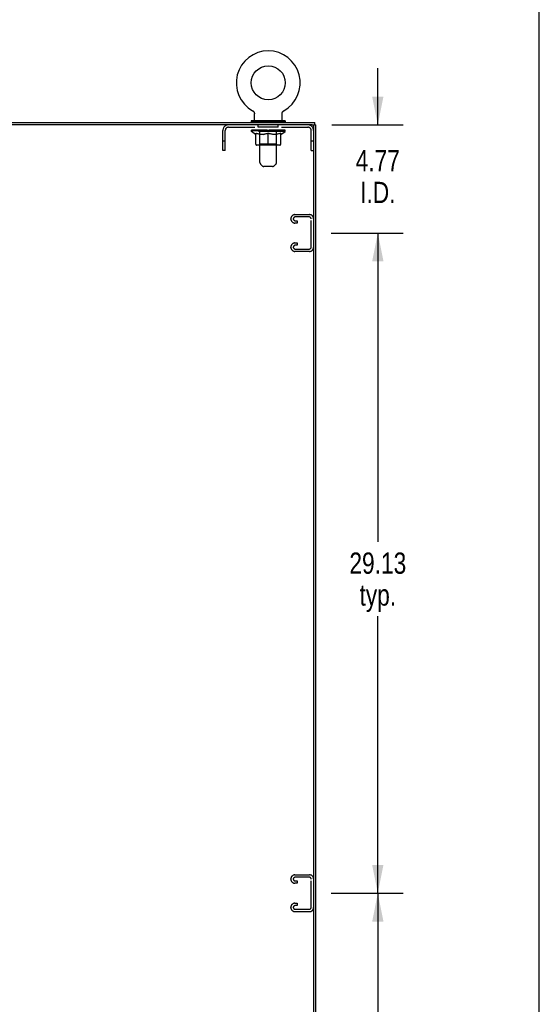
# Model space of a CAD drawing. Header units: inches. Extents: x 0 to 212, y 0 to 138.
# Tile 43 of 43: x 190 to 212, y 43 to 87. Entities that reach past the tile are written whole.
import ezdxf

# ---------------------------------------------------------------- set-up
doc = ezdxf.new("R2010")
doc.units = ezdxf.units.IN
doc.header["$LTSCALE"] = 11.6875
doc.header["$MEASUREMENT"] = 0
doc.linetypes.add('HIDDEN', pattern=[0.2, 0.1, -0.1])
doc.layers.get('0').update_dxf_attribs({"linetype": 'CONTINUOUS'})
for name, color, linetype in [('02___PRT_ALL_AXES', 7, 'CONTINUOUS'), ('DEFAULT_2', 8, 'HIDDEN'), ('DIMENSIONS', 7, 'CONTINUOUS')]:
    doc.layers.add(name, color=color, linetype=linetype)
doc.styles.get("Standard").update_dxf_attribs({"font": 'txt', "width": 0.8})
doc.dimstyles.new('DIMSTYLE_1', dxfattribs={"dimtxt": 0.9375, "dimasz": 1.25, "dimexe": 0.09, "dimexo": 0.07, "dimgap": 0.0375, "dimtad": 0, "dimtih": 1, "dimtoh": 1, "dimzin": 4, "dimdsep": 46, "dimtxsty": 'Standard', "dimblk": '_FILLED', "dimblk1": '_FILLED', "dimblk2": '_FILLED', "dimcen": 0.09, "dimadec": 0, "dimazin": 0, "dimtfac": 1, "dimtofl": 0, "dimtmove": 0, "dimatfit": 3, "dimldrblk": '_FILLED', "dimfxl": 0, "dimtolj": 1, "dimtzin": 4, "dimarcsym": 0})

# ---------------------------------------------------------------- blocks, each defined once
blk = doc.blocks.new('_FILLED')
at = {"color": 0, "linetype": 'ByBlock'}
blk.add_solid([(0, 0), (-1, 0.2), (-1, -0.2)], dxfattribs=at)
blk = doc.blocks.new('*D6')
at = {"layer": 'DIMENSIONS', "color": 2, "linetype": 'Continuous'}
for p, q in [((203.31, 48.334), (206.499, 48.334)), ((205.374, 48.334), (205.374, 34.709)), ((205.374, 19.209), (205.374, 31.428)), ((203.31, 19.209), (206.499, 19.209))]:
    blk.add_line(p, q, dxfattribs=at)
at = {"layer": 'DIMENSIONS', "color": 2, "linetype": 'Continuous', "xscale": 1.25, "yscale": 1.25, "zscale": 1.25}
for p, rotation in [((205.374, 48.334), 90), ((205.374, 19.209), 270)]:
    blk.add_blockref('_FILLED', p, dxfattribs=dict(at, rotation=rotation))
at = {"layer": 'DIMENSIONS', "color": 2, "linetype": 'Continuous', "insert": (205.374, 34.24), "char_height": 0.9375, "width": 3.75, "attachment_point": 2, "line_spacing_factor": 0.9}
blk.add_mtext('29.13\\Ptyp.', dxfattribs=at)
blk = doc.blocks.new('*D7')
at = {"layer": 'DIMENSIONS', "color": 2, "linetype": 'Continuous'}
for p, q in [((203.31, 77.459), (206.499, 77.459)), ((205.374, 77.459), (205.374, 63.834)), ((205.374, 48.334), (205.374, 60.553)), ((203.31, 48.334), (206.499, 48.334))]:
    blk.add_line(p, q, dxfattribs=at)
at = {"layer": 'DIMENSIONS', "color": 2, "linetype": 'Continuous', "xscale": 1.25, "yscale": 1.25, "zscale": 1.25}
for p, rotation in [((205.374, 77.459), 90), ((205.374, 48.334), 270)]:
    blk.add_blockref('_FILLED', p, dxfattribs=dict(at, rotation=rotation))
at = {"layer": 'DIMENSIONS', "color": 2, "linetype": 'Continuous', "insert": (205.374, 63.365), "char_height": 0.9375, "width": 3.75, "attachment_point": 2, "line_spacing_factor": 0.9}
blk.add_mtext('29.13\\Ptyp.', dxfattribs=at)
blk = doc.blocks.new('*D8')
at = {"layer": 'DIMENSIONS', "color": 2, "linetype": 'Continuous'}
for p, q in [((205.374, 82.23), (205.374, 84.73)), ((203.341, 82.23), (206.499, 82.23)), ((203.31, 77.459), (206.499, 77.459)), ((205.374, 77.459), (205.374, 74.959))]:
    blk.add_line(p, q, dxfattribs=at)
at = {"layer": 'DIMENSIONS', "color": 2, "linetype": 'Continuous', "xscale": 1.25, "yscale": 1.25, "zscale": 1.25}
for p, rotation in [((205.374, 82.23), 270), ((205.374, 77.459), 90)]:
    blk.add_blockref('_FILLED', p, dxfattribs=dict(at, rotation=rotation))
at = {"layer": 'DIMENSIONS', "color": 2, "linetype": 'Continuous', "insert": (205.374, 81.124), "char_height": 0.9375, "width": 3, "attachment_point": 2, "line_spacing_factor": 0.9}
blk.add_mtext('4.77\\PI.D.', dxfattribs=at)

msp = doc.modelspace()

# ---------------------------------------------------------------- linework, layer by layer
at = {"color": 7, "linetype": 'Continuous'}
for p, q in [((212.5, 0), (212.5, 137.5)), ((199.849, 82.854), (199.849, 82.854)), ((199.851, 82.853), (199.849, 82.854)), ((199.849, 82.854), (199.854, 82.851)), ((199.854, 82.851), (199.859, 82.848)), ((199.859, 82.848), (199.864, 82.845)), ((199.864, 82.845), (199.868, 82.841)), ((199.868, 82.841), (199.873, 82.837)), ((199.873, 82.837), (199.878, 82.833)), ((199.877, 82.833), (199.882, 82.829)), ((199.882, 82.829), (199.886, 82.825)), ((199.886, 82.825), (199.89, 82.82)), ((199.89, 82.821), (199.894, 82.816)), ((199.894, 82.816), (199.898, 82.811)), ((199.897, 82.811), (199.901, 82.806)), ((199.901, 82.806), (199.904, 82.801)), ((199.904, 82.801), (199.907, 82.796)), ((199.907, 82.796), (199.91, 82.791)), ((199.91, 82.791), (199.913, 82.786)), ((199.913, 82.786), (199.916, 82.78)), ((199.915, 82.78), (199.918, 82.775)), ((199.918, 82.775), (199.92, 82.769)), ((199.92, 82.769), (199.922, 82.764)), ((199.922, 82.764), (199.923, 82.758)), ((199.923, 82.758), (199.925, 82.752)), ((199.925, 82.752), (199.926, 82.746)), ((199.926, 82.746), (199.927, 82.74)), ((199.927, 82.74), (199.928, 82.734)), ((199.928, 82.734), (199.928, 82.728)), ((199.928, 82.728), (199.929, 82.722)), ((199.929, 82.722), (199.929, 82.717)), ((199.929, 82.432), (199.929, 82.717)), ((201.149, 82.728), (201.15, 82.734)), ((201.149, 82.432), (201.149, 82.717)), ((201.15, 82.74), (201.151, 82.746)), ((201.15, 82.734), (201.15, 82.74)), ((201.151, 82.746), (201.153, 82.752)), ((201.153, 82.752), (201.154, 82.758)), ((201.154, 82.758), (201.156, 82.764)), ((201.156, 82.764), (201.158, 82.769)), ((201.158, 82.769), (201.16, 82.775)), ((201.16, 82.775), (201.162, 82.78)), ((201.162, 82.78), (201.164, 82.786)), ((201.164, 82.786), (201.167, 82.791)), ((201.167, 82.791), (201.17, 82.796)), ((201.17, 82.796), (201.173, 82.801)), ((201.173, 82.801), (201.176, 82.806)), ((201.176, 82.806), (201.18, 82.811)), ((201.18, 82.811), (201.184, 82.816)), ((201.184, 82.816), (201.188, 82.821)), ((201.187, 82.82), (201.192, 82.825)), ((201.191, 82.825), (201.196, 82.829)), ((201.196, 82.829), (201.2, 82.833)), ((201.2, 82.833), (201.205, 82.837)), ((201.204, 82.837), (201.209, 82.841)), ((201.209, 82.841), (201.214, 82.845)), ((201.214, 82.845), (201.219, 82.848)), ((201.219, 82.848), (201.224, 82.851)), ((201.219, 82.848), (201.22, 82.849)), ((201.224, 82.851), (201.229, 82.854)), ((201.228, 82.854), (201.227, 82.853)), ((199.789, 82.412), (199.789, 82.37)), ((201.289, 82.412), (199.789, 82.412)), ((201.289, 82.37), (199.789, 82.37)), ((199.824, 82.37), (199.824, 82.334)), ((201.254, 82.37), (201.254, 82.334)), ((201.289, 82.412), (201.289, 82.37)), ((202.482, 82.23), (202.643, 82.23)), ((202.539, 82.167), (202.539, 82.23)), ((202.591, 82.23), (202.591, 82.334))]:
    msp.add_line(p, q, dxfattribs=at)
at = {"color": 3, "linetype": 'Continuous'}
for p, q in [((166.695, 82.334), (202.591, 82.334)), ((202.476, 82.23), (166.809, 82.23)), ((202.539, 82.167), (202.539, 10.5)), ((202.643, 10.438), (202.643, 82.23))]:
    msp.add_line(p, q, dxfattribs=at)
at = {"color": 7, "linetype": 'Continuous'}
msp.add_lwpolyline([(201.149, 82.717), (201.149, 82.722), (201.149, 82.728)], dxfattribs=at)
msp.add_lwpolyline([(201.149, 82.717), (201.149, 82.722), (201.149, 82.728)], dxfattribs=at)
msp.add_circle((200.539, 84.084), 0.75, dxfattribs=at)
for centre, radius, start, end in [((200.539, 84.084), 1.41, 299.2655, 240.7345), ((199.949, 82.432), 0.02, 180, 270), ((201.129, 82.432), 0.02, 270, 360)]:
    msp.add_arc(centre, radius, start, end, dxfattribs=at)
at = {"color": 3, "linetype": 'Continuous'}
msp.add_arc((202.476, 82.167), 0.0625, 0, 90, dxfattribs=at)
at = {"layer": '02___PRT_ALL_AXES', "color": 8, "linetype": 'HIDDEN'}
for p, q in [((200.101, 82.126), (200.101, 82.23)), ((200.976, 82.23), (200.101, 82.23)), ((200.976, 82.126), (200.101, 82.126)), ((200.976, 82.126), (200.976, 82.23))]:
    msp.add_line(p, q, dxfattribs=at)
at = {"layer": 'DEFAULT_2', "color": 8, "linetype": 'HIDDEN'}
for p, q in [((199.849, 82.854), (199.849, 82.854)), ((199.857, 82.849), (199.859, 82.848)), ((201.229, 82.854), (201.229, 82.854)), ((198.785, 82.126), (202.292, 82.126)), ((200.134, 82.412), (200.134, 82.334)), ((200.174, 80.566), (200.174, 82.382)), ((200.904, 80.566), (200.904, 82.382)), ((200.944, 82.412), (200.944, 82.334)), ((198.539, 81.105), (198.539, 81.983)), ((198.643, 81.105), (198.643, 81.983)), ((199.795, 81.937), (199.795, 81.992)), ((201.282, 81.937), (199.795, 81.937)), ((199.982, 81.807), (199.795, 81.937)), ((199.807, 81.984), (199.807, 81.992)), ((199.817, 81.98), (199.817, 81.984)), ((199.817, 81.98), (201.26, 81.98)), ((199.828, 81.98), (199.828, 81.984)), ((199.829, 81.98), (199.829, 81.984)), ((199.84, 81.984), (199.84, 81.992)), ((199.86, 81.98), (199.86, 81.984)), ((199.862, 81.98), (199.862, 81.984)), ((199.895, 81.984), (199.895, 81.992)), ((199.912, 81.98), (199.912, 81.984)), ((199.915, 81.98), (199.915, 81.984)), ((200.152, 81.984), (199.923, 81.984)), ((199.969, 81.984), (199.969, 81.992)), ((199.971, 81.98), (199.971, 81.984)), ((199.971, 81.98), (199.971, 81.984)), ((199.974, 81.98), (199.974, 81.984)), ((199.982, 81.807), (199.988, 81.807)), ((199.984, 81.98), (199.984, 81.984)), ((199.984, 81.98), (199.984, 81.984)), ((199.988, 81.98), (199.988, 81.984)), ((199.988, 81.382), (199.988, 81.862)), ((199.988, 81.862), (200.023, 81.848)), ((199.991, 81.98), (199.991, 81.985)), ((199.995, 81.98), (199.995, 81.984)), ((200.014, 81.98), (200.014, 81.984)), ((200.057, 81.837), (200.023, 81.849)), ((200.033, 81.98), (200.033, 81.984)), ((200.035, 81.98), (200.035, 81.987)), ((200.091, 81.827), (200.056, 81.837)), ((200.061, 81.984), (200.061, 81.992)), ((200.061, 81.98), (200.061, 81.984)), ((200.072, 81.98), (200.072, 81.984)), ((200.077, 81.98), (200.077, 81.984)), ((200.085, 81.98), (200.085, 81.984)), ((200.124, 81.818), (200.09, 81.827)), ((200.101, 81.98), (200.101, 81.989)), ((200.122, 81.98), (200.122, 81.984)), ((200.157, 81.812), (200.123, 81.819)), ((200.124, 81.98), (200.124, 81.984)), ((200.152, 81.98), (200.152, 81.984)), ((200.189, 81.807), (200.156, 81.812)), ((200.23, 81.984), (200.165, 81.984)), ((200.167, 81.984), (200.167, 81.992)), ((200.173, 81.385), (200.173, 81.934)), ((200.175, 81.98), (200.175, 81.984)), ((200.181, 81.98), (200.181, 81.984)), ((200.187, 81.98), (200.187, 81.99)), ((200.338, 81.807), (200.189, 81.807)), ((200.195, 81.98), (200.195, 81.984)), ((200.206, 81.98), (200.206, 81.984)), ((200.23, 81.98), (200.23, 81.984)), ((200.318, 81.984), (200.255, 81.984)), ((200.279, 81.98), (200.279, 81.984)), ((200.284, 81.984), (200.284, 81.992)), ((200.289, 81.98), (200.289, 81.984)), ((200.292, 81.98), (200.292, 81.991)), ((200.295, 81.98), (200.295, 81.984)), ((200.304, 81.98), (200.304, 81.984)), ((200.318, 81.98), (200.318, 81.984)), ((200.338, 81.807), (200.371, 81.812)), ((200.412, 81.984), (200.355, 81.984)), ((200.404, 81.819), (200.37, 81.812)), ((200.371, 81.98), (200.371, 81.984)), ((200.437, 81.827), (200.403, 81.818)), ((200.404, 81.984), (200.496, 81.989)), ((200.41, 81.984), (200.41, 81.992)), ((200.41, 81.984), (200.41, 81.992)), ((200.41, 81.992), (200.41, 81.992)), ((200.41, 81.98), (200.41, 81.984)), ((200.412, 81.98), (200.412, 81.984)), ((200.415, 81.98), (200.415, 81.984)), ((200.417, 81.98), (200.417, 81.984)), ((200.47, 81.837), (200.436, 81.827)), ((200.46, 81.984), (200.533, 81.984)), ((200.468, 81.98), (200.468, 81.984)), ((200.504, 81.849), (200.47, 81.837)), ((200.471, 81.984), (200.471, 81.988)), ((200.496, 81.984), (200.496, 81.989)), ((200.539, 81.862), (200.504, 81.848)), ((200.51, 81.98), (200.51, 81.984)), ((200.536, 81.984), (200.535, 81.984)), ((200.535, 81.98), (200.535, 81.984)), ((200.536, 81.98), (200.536, 81.984)), ((200.539, 81.984), (200.539, 81.992)), ((200.539, 81.992), (200.673, 81.984)), ((200.539, 81.339), (200.539, 81.862)), ((200.539, 81.862), (200.573, 81.848)), ((200.542, 81.98), (200.542, 81.984)), ((200.542, 81.98), (200.542, 81.984)), ((200.542, 81.984), (200.542, 81.984)), ((200.567, 81.98), (200.567, 81.984)), ((200.567, 81.984), (200.618, 81.984)), ((200.608, 81.837), (200.573, 81.849)), ((200.641, 81.827), (200.607, 81.837)), ((200.61, 81.98), (200.61, 81.984)), ((200.674, 81.818), (200.64, 81.827)), ((200.661, 81.98), (200.661, 81.984)), ((200.662, 81.98), (200.662, 81.984)), ((200.665, 81.98), (200.665, 81.984)), ((200.665, 81.984), (200.723, 81.984)), ((200.667, 81.984), (200.667, 81.992)), ((200.667, 81.992), (200.668, 81.992)), ((200.667, 81.98), (200.667, 81.984)), ((200.668, 81.984), (200.668, 81.992)), ((200.707, 81.812), (200.674, 81.819)), ((200.707, 81.98), (200.707, 81.984)), ((200.74, 81.807), (200.707, 81.812)), ((200.888, 81.807), (200.74, 81.807)), ((200.76, 81.98), (200.76, 81.984)), ((200.76, 81.984), (200.822, 81.984)), ((200.773, 81.98), (200.773, 81.984)), ((200.782, 81.98), (200.782, 81.984)), ((200.786, 81.98), (200.786, 81.991)), ((200.789, 81.98), (200.789, 81.984)), ((200.793, 81.984), (200.793, 81.992)), ((200.798, 81.98), (200.798, 81.984)), ((200.847, 81.98), (200.847, 81.984)), ((200.847, 81.984), (200.913, 81.984)), ((200.871, 81.98), (200.871, 81.984)), ((200.882, 81.98), (200.882, 81.984)), ((200.888, 81.807), (200.921, 81.812)), ((200.89, 81.98), (200.89, 81.99)), ((200.897, 81.98), (200.897, 81.984)), ((200.902, 81.98), (200.902, 81.984)), ((200.905, 81.385), (200.905, 81.934)), ((200.91, 81.984), (200.91, 81.992)), ((200.954, 81.819), (200.921, 81.812)), ((200.926, 81.98), (200.926, 81.984)), ((200.926, 81.984), (201.154, 81.984)), ((200.953, 81.98), (200.953, 81.984)), ((200.988, 81.827), (200.954, 81.818)), ((200.956, 81.98), (200.956, 81.984)), ((200.976, 81.98), (200.976, 81.989)), ((201.021, 81.837), (200.987, 81.827)), ((200.992, 81.98), (200.992, 81.984)), ((201, 81.98), (201, 81.984)), ((201.005, 81.98), (201.005, 81.984)), ((201.017, 81.984), (201.017, 81.992)), ((201.017, 81.98), (201.017, 81.984)), ((201.055, 81.849), (201.02, 81.837)), ((201.042, 81.98), (201.042, 81.987)), ((201.045, 81.98), (201.045, 81.984)), ((201.089, 81.862), (201.054, 81.848)), ((201.063, 81.98), (201.063, 81.984)), ((201.082, 81.98), (201.082, 81.984)), ((201.086, 81.98), (201.086, 81.985)), ((201.089, 81.98), (201.089, 81.984)), ((201.089, 81.382), (201.089, 81.862)), ((201.089, 81.807), (201.096, 81.807)), ((201.093, 81.98), (201.093, 81.984)), ((201.094, 81.98), (201.094, 81.984)), ((201.096, 81.807), (201.282, 81.937)), ((201.103, 81.98), (201.103, 81.984)), ((201.106, 81.98), (201.106, 81.984)), ((201.107, 81.98), (201.107, 81.984)), ((201.108, 81.984), (201.108, 81.992)), ((201.162, 81.98), (201.162, 81.984)), ((201.165, 81.98), (201.165, 81.984)), ((201.183, 81.984), (201.183, 81.992)), ((201.216, 81.98), (201.216, 81.984)), ((201.218, 81.98), (201.218, 81.984)), ((201.237, 81.984), (201.237, 81.992)), ((201.249, 81.98), (201.249, 81.984)), ((201.25, 81.98), (201.25, 81.984)), ((201.26, 81.98), (201.26, 81.984)), ((201.271, 81.984), (201.271, 81.992)), ((201.282, 81.937), (201.282, 81.992)), ((202.435, 81.105), (202.435, 81.983)), ((198.643, 81.51), (198.539, 81.51)), ((201.046, 81.339), (200.032, 81.339)), ((200.173, 81.385), (200.126, 81.339)), ((200.905, 81.385), (200.173, 81.385)), ((200.905, 81.385), (200.951, 81.339)), ((202.539, 81.51), (202.435, 81.51)), ((198.643, 81.105), (198.539, 81.105)), ((202.435, 81.105), (202.539, 81.105)), ((200.274, 80.424), (200.203, 80.496)), ((200.732, 80.395), (200.345, 80.395)), ((200.803, 80.424), (200.874, 80.496)), ((201.719, 78.271), (202.359, 78.271)), ((201.539, 78.076), (201.539, 78.091)), ((201.82, 77.896), (201.719, 77.896)), ((202.345, 78.167), (201.733, 78.167)), ((201.733, 78), (201.82, 78)), ((201.82, 78), (201.82, 77.896)), ((202.435, 76.84), (202.435, 78.077)), ((201.719, 77.021), (201.82, 77.021)), ((201.82, 76.917), (201.733, 76.917)), ((201.82, 77.021), (201.82, 76.917)), ((201.539, 76.826), (201.539, 76.841)), ((202.359, 76.646), (201.719, 76.646)), ((201.733, 76.75), (202.345, 76.75)), ((201.719, 49.146), (202.359, 49.146)), ((201.539, 48.951), (201.539, 48.966)), ((201.82, 48.771), (201.719, 48.771)), ((202.345, 49.042), (201.733, 49.042)), ((201.733, 48.875), (201.82, 48.875)), ((201.82, 48.875), (201.82, 48.771)), ((202.435, 47.715), (202.435, 48.952)), ((201.719, 47.896), (201.82, 47.896)), ((201.82, 47.792), (201.733, 47.792)), ((201.82, 47.896), (201.82, 47.792)), ((201.539, 47.701), (201.539, 47.716)), ((202.359, 47.521), (201.719, 47.521)), ((201.733, 47.625), (202.345, 47.625))]:
    msp.add_line(p, q, dxfattribs=at)
for centre, radius, start, end in [((198.785, 81.983), 0.246, 90, 180), ((198.785, 81.983), 0.142, 90, 180), ((200.144, 82.382), 0.03, 0, 90), ((200.934, 82.382), 0.03, 90, 180), ((202.292, 81.983), 0.246, 0, 90), ((202.292, 81.983), 0.142, 0, 90), ((200.126, 81.934), 0.0466, 0, 90), ((200.951, 81.934), 0.0466, 90, 180), ((200.032, 81.382), 0.0434, 180, 270), ((201.046, 81.382), 0.0434, 270, 360), ((200.274, 80.566), 0.1, 180, 225), ((200.345, 80.495), 0.1, 225, 270), ((200.732, 80.495), 0.1, 270, 315), ((200.804, 80.566), 0.1, 315, 360), ((201.719, 78.091), 0.18, 90, 180), ((202.359, 78.091), 0.18, 0, 90), ((201.719, 78.076), 0.18, 180, 270), ((201.733, 78.077), 0.09, 90, 180), ((201.733, 78.09), 0.09, 188.2192, 270), ((202.345, 78.077), 0.09, 0, 90), ((201.719, 76.841), 0.18, 90, 180), ((201.733, 76.827), 0.09, 90, 180), ((201.719, 76.826), 0.18, 180, 270), ((201.733, 76.84), 0.09, 188.2192, 270), ((202.345, 76.84), 0.09, 270, 360), ((202.359, 76.826), 0.18, 270, 360), ((201.719, 48.966), 0.18, 90, 180), ((202.359, 48.966), 0.18, 0, 90), ((201.719, 48.951), 0.18, 180, 270), ((201.733, 48.952), 0.09, 90, 180), ((201.733, 48.965), 0.09, 188.2192, 270), ((202.345, 48.952), 0.09, 0, 90), ((201.719, 47.716), 0.18, 90, 180), ((201.733, 47.702), 0.09, 90, 180), ((201.719, 47.701), 0.18, 180, 270), ((201.733, 47.715), 0.09, 188.2192, 270), ((202.345, 47.715), 0.09, 270, 360), ((202.359, 47.701), 0.18, 270, 360)]:
    msp.add_arc(centre, radius, start, end, dxfattribs=at)
for centre, major_axis, ratio, start_param, end_param in [((200.539, 81.992), (0.743, 0.008), 0.059247, 2.966439, 3.140971), ((199.772, 81.978), (0.232, 0), 0.060167, 0.426548, 1.470503), ((200.539, 81.992), (0.744, 0), 0.060167, 3.141593, 3.316126), ((199.772, 81.97), (0.232, 0.002), 0.059247, 1.374323, 1.469882), ((200.539, 81.992), (0.743, 0.015), 0.056515, 2.79136, 2.965893), ((199.744, 81.978), (0.232, 0.002), 0.059247, 0.251393, 1.295349), ((199.824, 81.978), (0.232, -0.002), 0.059247, 0.601702, 1.645657), ((200.539, 81.992), (0.743, -0.008), 0.059247, -2.966439, -2.791906), ((199.824, 81.97), (0.232, 0), 0.060167, 1.549477, 1.645036), ((199.744, 81.97), (0.232, 0.005), 0.056515, 1.199244, 1.294804), ((199.828, 81.973), (0.192, 0.002), 0.059247, 1.051627, 1.625044), ((199.805, 81.973), (0.192, 0.004), 0.056515, 0.876548, 1.449966), ((199.872, 81.973), (0.192, 0), 0.060167, 1.226781, 1.800198), ((200.539, 81.992), (0.743, 0.022), 0.052059, 2.616423, 2.790956), ((199.739, 81.978), (0.232, 0.005), 0.056515, 0.076315, 1.120271), ((199.897, 81.978), (0.232, -0.005), 0.056515, 0.77678, 1.820736), ((200.539, 81.992), (0.743, -0.015), 0.056515, -2.79136, -2.616827), ((199.897, 81.97), (0.232, -0.002), 0.059247, 1.724631, 1.82019), ((199.739, 81.97), (0.232, 0.007), 0.052059, 1.024308, 1.119867), ((199.804, 81.973), (0.192, 0.006), 0.052059, 0.701611, 1.275029), ((199.937, 81.973), (0.192, -0.002), 0.059247, 1.401935, 1.975352), ((200.539, 81.992), (0.743, 0.029), 0.046022, 2.441677, 2.61621), ((199.99, 81.978), (0.232, -0.007), 0.052059, 0.951717, 1.995673), ((200.539, 81.992), (0.743, -0.022), 0.052059, -2.616423, -2.441891), ((199.759, 81.978), (0.232, 0.007), 0.052059, -0.098622, 0.945334), ((199.99, 81.97), (0.232, -0.005), 0.056515, 1.899709, 1.995269), ((199.759, 81.97), (0.232, 0.009), 0.046022, 0.849561, 0.945121), ((199.825, 81.973), (0.192, 0.007), 0.046022, 0.526865, 1.100283), ((200.021, 81.973), (0.192, -0.004), 0.056515, 1.577013, 2.150431), ((200.539, 81.992), (0.743, 0.034), 0.038593, 2.267147, 2.44168), ((200.1, 81.978), (0.232, -0.009), 0.046022, 1.126463, 2.170419), ((199.803, 81.978), (0.232, 0.009), 0.046022, -0.273368, 0.770588), ((200.539, 81.992), (0.743, -0.029), 0.046022, -2.441677, -2.267144), ((200.1, 81.97), (0.232, -0.007), 0.052059, 2.074646, 2.170205), ((199.803, 81.97), (0.232, 0.011), 0.038593, 0.675031, 0.77059), ((199.869, 81.973), (0.192, 0.009), 0.038593, 0.352335, 0.925752), ((200.119, 81.973), (0.192, -0.006), 0.052059, 1.75195, 2.325367), ((200.539, 81.992), (0.743, 0.039), 0.030002, 2.09283, 2.267363), ((200.223, 81.978), (0.232, -0.011), 0.038593, 1.300994, 2.344949), ((199.869, 81.978), (0.232, 0.011), 0.038593, -0.447899, 0.596057), ((200.539, 81.992), (0.743, -0.034), 0.038593, -2.267147, -2.092614), ((200.223, 81.97), (0.232, -0.009), 0.046022, 2.249392, 2.344952), ((199.869, 81.97), (0.232, 0.012), 0.030002, 0.500714, 0.596274), ((199.932, 81.973), (0.192, 0.01), 0.030002, 0.178018, 0.751436), ((200.231, 81.973), (0.192, -0.007), 0.046022, 1.926696, 2.500114), ((199.956, 81.978), (0.232, 0.012), 0.030002, -0.622215, 0.421741), ((200.539, 81.992), (0.743, 0.042), 0.020513, 1.918702, 2.093235), ((200.355, 81.978), (0.232, -0.012), 0.030002, 1.47531, 2.519266), ((200.539, 81.992), (0.743, -0.039), 0.030002, -2.09283, -1.918297), ((200.355, 81.97), (0.232, -0.011), 0.038593, 2.423923, 2.519482), ((199.956, 81.97), (0.232, 0.013), 0.020513, 0.326586, 0.422146), ((200.014, 81.973), (0.192, 0.011), 0.020513, 0.00389, 0.577307), ((200.352, 81.973), (0.192, -0.009), 0.038593, 2.101227, 2.674644), ((200.06, 81.978), (0.232, 0.013), 0.020513, -0.796343, 0.247613), ((200.539, 81.992), (0.743, 0.044), 0.010411, 1.744712, 1.919245), ((200.493, 81.978), (0.232, -0.013), 0.020513, 1.649438, 2.693394), ((200.539, 81.992), (0.743, -0.042), 0.020513, -1.918702, -1.744169), ((200.493, 81.97), (0.232, -0.012), 0.030002, 2.598239, 2.693799), ((200.06, 81.97), (0.232, 0.014), 0.010411, 0.152596, 0.248156), ((200.112, 81.973), (0.192, 0.011), 0.010411, 6.113086, 6.686503), ((200.479, 81.973), (0.192, -0.01), 0.030002, 2.275543, 2.848961), ((200.178, 81.978), (0.232, 0.014), 0.010411, -0.970333, -0.000837), ((200.633, 81.978), (0.232, -0.014), 0.010411, 1.823428, 2.867384), ((200.539, 81.992), (0.743, -0.044), 0.010411, -1.744712, -1.570179), ((200.633, 81.97), (0.232, -0.013), 0.020513, 2.772368, 2.867927), ((200.607, 81.973), (0.192, -0.011), 0.020513, 2.449671, 3.023089), ((200.445, 81.978), (0.232, 0.014), 0.010411, 0.274209, 1.318165), ((200.344, 81.973), (0.192, 0.011), 0.010411, -0.000381, 0.517932), ((200.308, 81.97), (0.232, 0.014), 0.010411, 0.195236, 0.407198), ((200.539, 81.992), (0.743, 0.044), 0.010411, -1.579123, -1.39688), ((200.769, 81.97), (0.232, -0.014), 0.010411, 2.946357, 3.041917), ((200.734, 81.973), (0.192, -0.011), 0.010411, 2.623661, 3.142044), ((200.584, 81.978), (0.232, 0.013), 0.020513, 0.448199, 1.492154), ((200.47, 81.973), (0.192, 0.011), 0.020513, 0.118504, 0.691921), ((200.445, 81.97), (0.232, 0.013), 0.020513, 0.273666, 0.369225), ((200.899, 81.978), (0.232, -0.014), 0.010411, -3.140756, -2.17126), ((200.539, 81.992), (0.743, 0.042), 0.020513, -1.397424, -1.222891), ((200.539, 81.992), (0.743, -0.044), 0.010411, 1.222347, 1.39688), ((200.722, 81.978), (0.232, 0.012), 0.030002, 0.622327, 1.666283), ((200.598, 81.973), (0.192, 0.01), 0.030002, 0.292632, 0.86605), ((200.965, 81.973), (0.192, -0.011), 0.010411, 2.738275, 3.311692), ((201.018, 81.978), (0.232, -0.013), 0.020513, 2.89398, 3.937936), ((200.584, 81.97), (0.232, 0.012), 0.030002, 0.447794, 0.543354), ((201.018, 81.97), (0.232, -0.014), 0.010411, 2.893437, 2.988996), ((200.539, 81.992), (0.743, 0.039), 0.030002, -1.223295, -1.048762), ((200.539, 81.992), (0.743, -0.042), 0.020513, 1.048358, 1.222891), ((200.855, 81.978), (0.232, 0.011), 0.038593, 0.796643, 1.840599), ((200.725, 81.973), (0.192, 0.009), 0.038593, 0.466948, 1.040366), ((201.063, 81.973), (0.192, -0.011), 0.020513, 2.564285, 3.137703), ((201.122, 81.978), (0.232, -0.012), 0.030002, 2.719852, 3.763807), ((200.978, 81.978), (0.232, 0.009), 0.046022, 0.971174, 2.01513), ((200.722, 81.97), (0.232, 0.011), 0.038593, 0.62211, 0.71767), ((201.122, 81.97), (0.232, -0.013), 0.020513, 2.719447, 2.815007), ((200.539, 81.992), (0.743, 0.034), 0.038593, -1.048979, -0.874446), ((200.539, 81.992), (0.743, -0.039), 0.030002, 0.874229, 1.048762), ((200.846, 81.973), (0.192, 0.007), 0.046022, 0.641479, 1.214897), ((201.087, 81.978), (0.232, 0.007), 0.052059, 1.14592, 2.189876), ((201.145, 81.973), (0.192, -0.01), 0.030002, 2.390157, 2.963574), ((201.208, 81.978), (0.232, -0.011), 0.038593, 2.545535, 3.589491), ((200.958, 81.973), (0.192, 0.006), 0.052059, 0.816225, 1.389643), ((200.855, 81.97), (0.232, 0.009), 0.046022, 0.796641, 0.892201), ((201.208, 81.97), (0.232, -0.012), 0.030002, 2.545319, 2.640878), ((201.18, 81.978), (0.232, 0.005), 0.056515, 1.320857, 2.364813), ((200.539, 81.992), (0.743, 0.029), 0.046022, -0.874448, -0.699915), ((200.539, 81.992), (0.743, -0.034), 0.038593, 0.699913, 0.874446), ((201.274, 81.978), (0.232, -0.009), 0.046022, 2.371005, 3.41496), ((201.209, 81.973), (0.192, -0.009), 0.038593, 2.21584, 2.789258), ((201.057, 81.973), (0.192, 0.004), 0.056515, 0.991162, 1.564579), ((201.254, 81.978), (0.232, 0.002), 0.059247, 1.495935, 2.539891), ((201.318, 81.978), (0.232, -0.007), 0.052059, 2.196258, 3.240214), ((201.252, 81.973), (0.192, -0.007), 0.046022, 2.04131, 2.614727), ((200.978, 81.97), (0.232, 0.007), 0.052059, 0.971387, 1.066947), ((201.305, 81.978), (0.232, 0), 0.060167, 1.671089, 2.715045), ((201.274, 81.97), (0.232, -0.011), 0.038593, 2.371002, 2.466562), ((201.338, 81.978), (0.232, -0.005), 0.056515, 2.021322, 3.065278), ((200.539, 81.992), (0.743, 0.022), 0.052059, -0.699702, -0.525169), ((200.539, 81.992), (0.743, -0.029), 0.046022, 0.525382, 0.699915), ((201.14, 81.973), (0.192, 0.002), 0.059247, 1.16624, 1.739658), ((201.334, 81.978), (0.232, -0.002), 0.059247, 1.846243, 2.890199), ((201.274, 81.973), (0.192, -0.006), 0.052059, 1.866564, 2.439981), ((201.205, 81.973), (0.192, 0), 0.060167, 1.341394, 1.914812), ((201.273, 81.973), (0.192, -0.004), 0.056515, 1.691627, 2.265045), ((201.25, 81.973), (0.192, -0.002), 0.059247, 1.516549, 2.089966), ((201.087, 81.97), (0.232, 0.005), 0.056515, 1.146324, 1.241883), ((201.318, 81.97), (0.232, -0.009), 0.046022, 2.196472, 2.292031), ((200.539, 81.992), (0.743, 0.015), 0.056515, -0.524765, -0.350233), ((200.539, 81.992), (0.743, -0.022), 0.052059, 0.350636, 0.525169), ((201.18, 81.97), (0.232, 0.002), 0.059247, 1.321402, 1.416962), ((201.338, 81.97), (0.232, -0.007), 0.052059, 2.021726, 2.117285), ((200.539, 81.992), (0.743, 0.008), 0.059247, -0.349687, -0.175154), ((200.539, 81.992), (0.743, -0.015), 0.056515, 0.1757, 0.350233), ((201.254, 81.97), (0.232, 0), 0.060167, 1.496556, 1.592116), ((201.334, 81.97), (0.232, -0.005), 0.056515, 1.846789, 1.942348), ((201.305, 81.97), (0.232, -0.002), 0.059247, 1.67171, 1.76727), ((200.539, 81.992), (0.744, 0), 0.060167, -0.174533, 0), ((200.539, 81.992), (0.743, -0.008), 0.059247, 0.000621, 0.175154)]:
    msp.add_ellipse(centre, major_axis=major_axis, ratio=ratio, start_param=start_param, end_param=end_param, dxfattribs=at)

# ---------------------------------------------------------------- dimensions: what is measured, and where the dimension line sits
at = {"layer": 'DIMENSIONS', "color": 2, "linetype": 'Continuous'}
for base, p1, p2, angle, text, picture, middle in [((205.374, 77.459), (203.271, 82.23), (203.24, 77.459), 270, '<>\\PI.D.', '*D8', (205.374, 79.952)), ((205.374429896, 77.45895479), (203.239704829, 48.33395479), (203.239704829, 77.45895479), 90, '<>\\Ptyp.', '*D7', (205.374429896, 62.19332979)), ((205.374429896, 48.33395479), (203.239704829, 19.20895479), (203.239704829, 48.33395479), 90, '<>\\Ptyp.', '*D6', (205.374429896, 33.06832979))]:
    dim = msp.add_linear_dim(base=base, p1=p1, p2=p2, angle=angle, text=text, dimstyle='DIMSTYLE_1', dxfattribs=at)
    dim.commit()
    dim.dimension.update_dxf_attribs({"geometry": picture, "text_midpoint": middle, "dimtype": 160})

doc.saveas('drawing.dxf')
